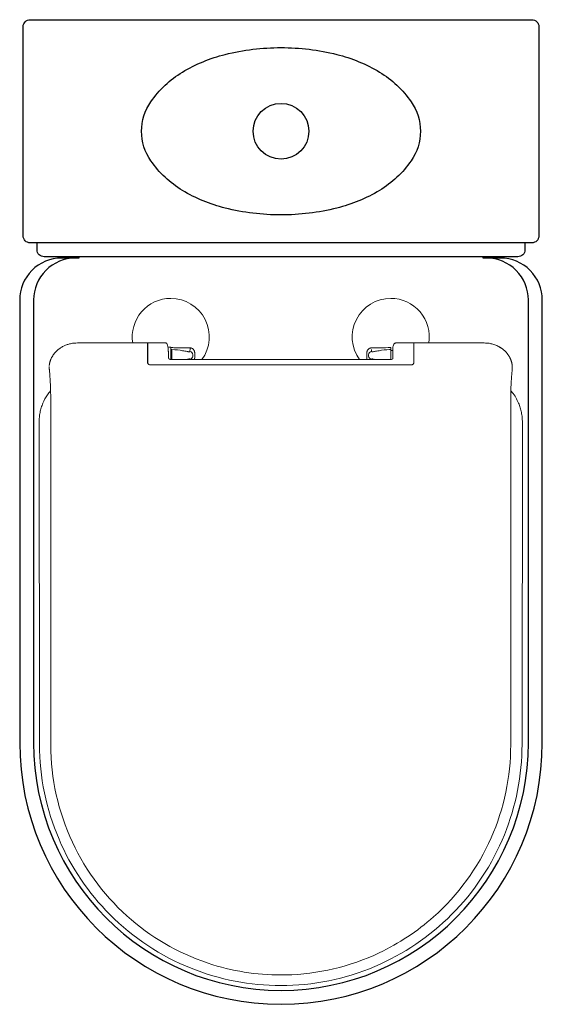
# Model space of a CAD drawing. Header units: millimetres. Extents: x 58.727 to 59.102, y 172.693 to 173.399.
import ezdxf

# ---------------------------------------------------------------- set-up
doc = ezdxf.new("R2010")
doc.units = ezdxf.units.MM
doc.layers.add('BLOCKS', color=3, linetype='Continuous')
doc.layers.add('SANINDUSA', color=3, linetype='Continuous')

msp = doc.modelspace()

# ---------------------------------------------------------------- linework, layer by layer
at = {"layer": 'BLOCKS'}
for points in [[(59.09993, 173.2441, -0.414214), (59.09493, 173.2391), (58.73493, 173.2391, -0.414214), (58.72993, 173.2441), (58.72993, 173.3941, -0.414214), (58.73493, 173.3991), (59.09493, 173.3991, -0.414214), (59.09993, 173.3941)], [(59.01493, 173.3191, -0.152216), (59.00834, 173.29797, -0.106943), (58.98564, 173.27667, -0.074343), (58.95499, 173.264, -0.060974), (58.91493, 173.2591, -0.060974), (58.87486, 173.264, -0.074343), (58.84421, 173.27667, -0.106943), (58.82151, 173.29797, -0.152216), (58.81493, 173.3191, -0.152216), (58.82151, 173.34022, -0.106943), (58.84421, 173.36152, -0.074343), (58.87486, 173.37419, -0.060974), (58.91493, 173.3791, -0.060974), (58.95499, 173.37419, -0.074343), (58.98564, 173.36152, -0.106943), (59.00834, 173.34022, -0.152216)]]:
    msp.add_lwpolyline(points, format="xyb", close=True, dxfattribs=at)
for points in [[(59.08993, 173.2391), (59.08993, 173.2341, -0.414214), (59.08493, 173.2291), (58.74493, 173.2291, -0.414214), (58.73993, 173.2341), (58.73993, 173.2391)], [(58.76993, 173.2291), (58.76993, 173.22817), (58.75743, 173.22817, 0.414214), (58.72743, 173.19817), (58.72743, 172.88067, 1), (59.10243, 172.88067), (59.10243, 173.19817, 0.414214), (59.07243, 173.22817), (59.05993, 173.22817), (59.05993, 173.2291)], [(58.76743, 173.22817, 0.414214), (58.73743, 173.19817), (58.73743, 172.88067, 1), (59.09243, 172.88067), (59.09243, 173.19817, 0.414214), (59.06243, 173.22817)]]:
    msp.add_lwpolyline(points, format="xyb", dxfattribs=at)
msp.add_circle((58.91493, 173.3191), 0.02, dxfattribs=at)
at = {"layer": 'SANINDUSA', "linetype": 'Continuous', "lineweight": 15}
for p, q in [((58.7758, 173.16731), (58.76886, 173.16731)), ((58.78179, 173.16731), (58.7758, 173.16731)), ((58.78179, 173.16731), (58.81922, 173.16731)), ((58.81946, 173.16731), (58.8322, 173.16731)), ((58.83585, 173.1643), (58.83435, 173.16431)), ((58.85099, 173.1635), (58.85137, 173.16329)), ((58.9973, 173.16731), (59.01004, 173.16731)), ((59.01027, 173.16731), (59.04771, 173.16731)), ((59.04771, 173.16731), (59.0537, 173.16731)), ((59.0537, 173.16731), (59.06063, 173.16731)), ((58.83585, 173.16261), (58.83669, 173.1626)), ((58.85295, 173.15619), (58.85268, 173.15544)), ((58.97654, 173.15619), (58.97679, 173.15544)), ((58.98031, 173.16093), (58.98048, 173.16094)), ((58.99365, 173.16261), (58.99281, 173.1626)), ((58.99365, 173.16201), (58.9952, 173.16201)), ((58.82125, 173.15153), (59.00825, 173.15153)), ((58.99415, 173.15544), (58.83535, 173.15544)), ((58.84696, 173.15544), (58.84779, 173.15562)), ((58.98254, 173.15544), (58.98171, 173.15562)), ((58.74975, 173.0863), (58.74975, 173.12408)), ((59.07975, 173.12408), (59.07975, 172.8792)), ((58.74165, 172.87953), (58.74139, 173.11054)), ((59.08811, 173.11054), (59.08785, 172.87953)), ((58.74975, 172.8792), (58.74975, 173.0863))]:
    msp.add_line(p, q, dxfattribs=at)
at = {"layer": 'SANINDUSA', "linetype": 'Continuous', "lineweight": 15, "flags": 128}
for points in [[(58.85059, 173.16365), (58.85069, 173.16362), (58.85099, 173.1635)], [(58.85137, 173.16329), (58.85155, 173.16317), (58.85172, 173.16304)]]:
    msp.add_lwpolyline(points, dxfattribs=at)
at = {"layer": 'SANINDUSA', "linetype": 'Continuous', "lineweight": 15}
for centre, start, end in [((58.83585, 173.17164), 89.99687, 189.05135), ((58.83585, 173.17164), 323.97148, 90.00443), ((58.99365, 173.17164), 89.99557, 216.02844), ((58.99365, 173.17164), 350.96175, 90.00314)]:
    msp.add_arc(centre, 0.02766, start, end, dxfattribs=at)
for points, knots in [([(58.76886, 173.16731), (58.76698, 173.16729), (58.76554, 173.16716), (58.76375, 173.16679), (58.76208, 173.16633), (58.76097, 173.16595), (58.75987, 173.16551), (58.75878, 173.165), (58.75741, 173.16426), (58.75643, 173.16359), (58.7558, 173.16314)], [0, 0, 0, 0, 0.11764, 0.353473, 0.447805, 0.542094, 0.636351, 0.730608, 0.824917, 1, 1, 1, 1]), ([(58.81945, 173.1673), (58.81945, 173.16683), (58.81945, 173.16578), (58.81945, 173.16344), (58.81945, 173.1611), (58.81945, 173.15916), (58.81945, 173.15649), (58.81945, 173.15433), (58.81945, 173.15266)], [0, 0, 0, 0, 0.16897, 0.374595, 0.54375, 0.62829, 0.712628, 1, 1, 1, 1]), ([(58.83302, 173.167), (58.83291, 173.16714), (58.83272, 173.16725), (58.83238, 173.16732), (58.8322, 173.16731)], [0, 0, 0, 0, 0.499994, 1, 1, 1, 1]), ([(58.83431, 173.15629), (58.83431, 173.15646), (58.83431, 173.15678), (58.8343, 173.15727), (58.83428, 173.15792), (58.83426, 173.15875), (58.83423, 173.15978), (58.83414, 173.16067), (58.83407, 173.16151), (58.83401, 173.16246), (58.83386, 173.16407), (58.83359, 173.16595), (58.83321, 173.16666), (58.83302, 173.167)], [0, 0, 0, 0, 0.036966, 0.072054, 0.110489, 0.184717, 0.255193, 0.340007, 0.38287, 0.445247, 0.565218, 0.790197, 1, 1, 1, 1]), ([(58.83585, 173.16399), (58.8361, 173.16399), (58.83686, 173.16397), (58.83775, 173.16396), (58.83877, 173.16394), (58.83954, 173.16393), (58.84043, 173.16391), (58.8412, 173.1639), (58.84196, 173.16389), (58.84273, 173.16388), (58.84324, 173.16387), (58.8435, 173.16386)], [0, 0, 0, 0, 0.0991932, 0.2981049, 0.3485311, 0.4976991, 0.5996874, 0.6978208, 0.7998146, 0.898223, 1, 1, 1, 1]), ([(58.8435, 173.16386), (58.84371, 173.16386), (58.84433, 173.16385), (58.84516, 173.16384), (58.8462, 173.16383), (58.84703, 173.16382), (58.84785, 173.16381), (58.84868, 173.1638), (58.8493, 173.16379), (58.84972, 173.16378)], [0, 0, 0, 0, 0.099286, 0.299538, 0.400261, 0.60031, 0.699803, 0.800236, 1, 1, 1, 1]), ([(58.84972, 173.16378), (58.84979, 173.16378), (58.84994, 173.16377), (58.85009, 173.16376), (58.85016, 173.16375)], [0, 0, 0, 0, 0.499497, 1, 1, 1, 1]), ([(58.85016, 173.16375), (58.85023, 173.16373), (58.85037, 173.1637), (58.85051, 173.16367), (58.85059, 173.16365)], [0, 0, 0, 0, 0.499784, 1, 1, 1, 1]), ([(58.99648, 173.167), (58.99627, 173.16681), (58.99577, 173.16634), (58.99532, 173.1651), (58.99524, 173.1639), (58.9952, 173.16264), (58.99519, 173.1615), (58.99519, 173.16039), (58.99519, 173.15929), (58.99519, 173.15788), (58.99519, 173.15687), (58.99519, 173.15629)], [0, 0, 0, 0, 0.105126, 0.24993, 0.378988, 0.492258, 0.608794, 0.676557, 0.764433, 0.866995, 1, 1, 1, 1]), ([(58.9973, 173.16731), (58.99711, 173.16729), (58.99683, 173.16723), (58.99659, 173.1671), (58.99648, 173.167)], [0, 0, 0, 0, 0.500006, 1, 1, 1, 1]), ([(59.01025, 173.16388), (59.01025, 173.16393), (59.01025, 173.16397), (59.01025, 173.16402), (59.01025, 173.16403), (59.01025, 173.16403), (59.01025, 173.16404)], [0, 0, 0, 0, 1, 1, 1, 2, 2, 2, 2]), ([(59.01025, 173.16194), (59.01025, 173.16232), (59.01025, 173.16311), (59.01025, 173.16324), (59.01025, 173.1633)], [0, 0, 0, 0, 0.476006, 1, 1, 1, 1]), ([(59.06063, 173.16731), (59.0624, 173.16728), (59.06394, 173.16717), (59.06631, 173.16668), (59.06909, 173.1658), (59.07103, 173.16486), (59.07217, 173.16418), (59.07256, 173.16394), (59.07294, 173.16368), (59.07332, 173.16342), (59.07357, 173.16324), (59.0737, 173.16314)], [0, 0, 0, 0, 0.121239, 0.356155, 0.590866, 0.82548, 0.860351, 0.89525, 0.930164, 0.965084, 1, 1, 1, 1]), ([(58.7558, 173.16314), (58.7557, 173.16307), (58.75549, 173.16291), (58.75519, 173.16268), (58.75489, 173.16243), (58.7546, 173.16218), (58.7543, 173.16192), (58.75402, 173.16165), (58.75373, 173.16137), (58.75345, 173.16109), (58.75318, 173.1608), (58.75266, 173.16024), (58.75194, 173.15936), (58.75108, 173.15811), (58.75032, 173.15679), (58.74983, 173.15572), (58.74953, 173.15495), (58.74937, 173.15447), (58.74922, 173.15399), (58.74909, 173.15353), (58.74897, 173.15308), (58.74888, 173.15265), (58.74881, 173.15223), (58.74875, 173.15184), (58.7487, 173.15146), (58.74868, 173.15124), (58.74868, 173.15112)], [0, 0, 0, 0, 0.026074, 0.052141, 0.078198, 0.104247, 0.130289, 0.156324, 0.182358, 0.208393, 0.234435, 0.260491, 0.357369, 0.454255, 0.550905, 0.647651, 0.682937, 0.718193, 0.753427, 0.788644, 0.82385, 0.859049, 0.89425, 0.929462, 0.964705, 1, 1, 1, 1]), ([(58.83585, 173.16116), (58.83585, 173.16117), (58.83585, 173.16117), (58.83585, 173.16117), (58.83585, 173.16118), (58.83585, 173.16119), (58.83585, 173.1612), (58.83585, 173.16122), (58.83585, 173.16125), (58.83585, 173.16129), (58.83585, 173.16132), (58.83585, 173.16137), (58.83585, 173.16142), (58.83585, 173.16149), (58.83585, 173.16158), (58.83585, 173.16168), (58.83585, 173.16175), (58.83585, 173.16183), (58.83585, 173.16192), (58.83585, 173.16204), (58.83585, 173.16218), (58.83585, 173.16233), (58.83585, 173.16247), (58.83585, 173.16264), (58.83585, 173.16281)], [4.521282, 4.521282, 4.521282, 4.521282, 5, 5, 5, 6, 6, 6, 7, 7, 7, 8, 8, 8, 9, 9, 9, 10, 10, 10, 11, 11, 11, 12, 12, 12, 12]), ([(58.83585, 173.15826), (58.83585, 173.15938), (58.83585, 173.16051), (58.83585, 173.16212), (58.83585, 173.1626), (58.83585, 173.16261)], [0, 0, 0, 0, 1, 1, 2.000001, 2.000001, 2.000001, 2.000001]), ([(58.83585, 173.16201), (58.83585, 173.16201), (58.83585, 173.162), (58.83585, 173.16199), (58.83585, 173.16198), (58.83585, 173.16196), (58.83585, 173.16193), (58.83585, 173.16192), (58.83585, 173.16191), (58.83585, 173.16189), (58.83585, 173.16187), (58.83585, 173.16185), (58.83585, 173.16181), (58.83585, 173.16178), (58.83585, 173.16175), (58.83585, 173.16171), (58.83585, 173.16168), (58.83585, 173.16163), (58.83585, 173.16159), (58.83585, 173.16157), (58.83585, 173.16154), (58.83585, 173.16152), (58.83585, 173.16147), (58.83585, 173.16142), (58.83585, 173.16136), (58.83585, 173.16131), (58.83585, 173.16125), (58.83585, 173.16119), (58.83585, 173.16113), (58.83585, 173.16106), (58.83585, 173.161), (58.83585, 173.16096), (58.83585, 173.16093), (58.83585, 173.16089), (58.83585, 173.16083), (58.83585, 173.16076), (58.83585, 173.16069), (58.83585, 173.16058), (58.83585, 173.16047), (58.83585, 173.16036), (58.83585, 173.16024), (58.83585, 173.16012), (58.83585, 173.16), (58.83585, 173.15991), (58.83585, 173.15983), (58.83585, 173.15975), (58.83585, 173.15962), (58.83585, 173.15949), (58.83585, 173.15936), (58.83585, 173.15931), (58.83585, 173.15927), (58.83585, 173.15922), (58.83585, 173.15913), (58.83585, 173.15904), (58.83585, 173.15895), (58.83585, 173.15882), (58.83585, 173.15868), (58.83585, 173.15854), (58.83585, 173.15845), (58.83585, 173.15836), (58.83585, 173.15826)], [0, 0, 0, 0, 1, 1, 1, 2, 2, 2, 3, 3, 3, 4, 4, 4, 5, 5, 5, 6, 6, 6, 7, 7, 7, 8, 8, 8, 9, 9, 9, 10, 10, 10, 11, 11, 11, 12, 12, 12, 13, 13, 13, 14, 14, 14, 15, 15, 15, 16, 16, 16, 17, 17, 17, 18, 18, 18, 19, 19, 19, 19.666661, 19.666661, 19.666661, 19.666661]), ([(58.83585, 173.15826), (58.83585, 173.15822), (58.83585, 173.15817), (58.83585, 173.15813), (58.83585, 173.15803), (58.83585, 173.15794), (58.83585, 173.15785), (58.83585, 173.15776), (58.83585, 173.15767), (58.83585, 173.15758), (58.83585, 173.15753), (58.83585, 173.15749), (58.83585, 173.15744), (58.83585, 173.15735), (58.83585, 173.15726), (58.83585, 173.15718), (58.83585, 173.15705), (58.83585, 173.15692), (58.83585, 173.15679), (58.83585, 173.15666), (58.83585, 173.15654), (58.83585, 173.15642)], [19.666661, 19.666661, 19.666661, 19.666661, 20, 20, 20, 21, 21, 21, 22, 22, 22, 23, 23, 23, 24, 24, 24, 25, 25, 25, 26, 26, 26, 26]), ([(58.83585, 173.15642), (58.83585, 173.15612), (58.83585, 173.15573), (58.83585, 173.1555), (58.83585, 173.15544)], [0, 0, 0, 0, 0.769079, 1, 1, 1, 1]), ([(58.83669, 173.16161), (58.83669, 173.16165), (58.83669, 173.16173), (58.83669, 173.16183), (58.83669, 173.16193), (58.83669, 173.16203), (58.83669, 173.16212), (58.83669, 173.16225), (58.83669, 173.16236), (58.83669, 173.16246), (58.83669, 173.16253), (58.83669, 173.16258), (58.83669, 173.16259), (58.83669, 173.1626)], [0, 0, 0, 0, 0.062521, 0.125041, 0.187562, 0.250083, 0.312599, 0.375116, 0.562545, 0.625056, 0.750038, 0.875019, 1, 1, 1, 1]), ([(58.83669, 173.1613), (58.83669, 173.16136), (58.83669, 173.16146), (58.83669, 173.16156), (58.83669, 173.16161)], [0, 0, 0, 0, 0.5, 1, 1, 1, 1]), ([(58.83669, 173.15826), (58.83669, 173.15832), (58.83669, 173.15856), (58.83669, 173.15899), (58.83669, 173.1594), (58.83669, 173.15989), (58.83669, 173.16045), (58.83669, 173.16093), (58.83669, 173.16121), (58.83669, 173.16127), (58.83669, 173.1613)], [0, 0, 0, 0, 0.055073, 0.217268, 0.379464, 0.433552, 0.67653, 0.919507, 0.959754, 1, 1, 1, 1]), ([(58.83669, 173.15524), (58.83669, 173.15528), (58.83669, 173.15535), (58.83669, 173.15546), (58.83669, 173.15567), (58.83669, 173.15601), (58.83669, 173.15638), (58.83669, 173.15671), (58.83669, 173.157), (58.83669, 173.15735), (58.83669, 173.15768), (58.83669, 173.15798), (58.83669, 173.15816), (58.83669, 173.15826)], [0, 0, 0, 0, 0.044824, 0.089648, 0.134472, 0.29649, 0.458508, 0.512557, 0.620641, 0.728735, 0.83684, 0.91842, 1, 1, 1, 1]), ([(58.84752, 173.16119), (58.84702, 173.16128), (58.84601, 173.16147), (58.84484, 173.16167), (58.84425, 173.16177)], [0, 0, 0, 0, 0.494691, 1, 1, 1, 1]), ([(58.84902, 173.16094), (58.84885, 173.16096), (58.8485, 173.161), (58.84785, 173.16113), (58.84752, 173.16119)], [0, 0, 0, 0, 0.497503, 1, 1, 1, 1]), ([(58.84919, 173.16093), (58.84916, 173.16093), (58.84909, 173.16093), (58.84901, 173.16094), (58.84897, 173.16094)], [0, 0, 0, 0, 0.455627, 1, 1, 1, 1]), ([(58.85172, 173.16304), (58.85177, 173.16299), (58.85188, 173.16289), (58.85198, 173.16279), (58.85203, 173.16274)], [0, 0, 0, 0, 0.4997987, 1, 1, 1, 1]), ([(58.85203, 173.16274), (58.85208, 173.16268), (58.85217, 173.16257), (58.85226, 173.16246), (58.85231, 173.1624)], [0, 0, 0, 0, 0.499611, 1, 1, 1, 1]), ([(58.85231, 173.1624), (58.85235, 173.16234), (58.85243, 173.16222), (58.85251, 173.16209), (58.85254, 173.16203)], [0, 0, 0, 0, 0.4993966, 1, 1, 1, 1]), ([(58.85254, 173.16203), (58.85258, 173.16196), (58.85264, 173.16183), (58.8527, 173.1617), (58.85273, 173.16163)], [0, 0, 0, 0, 0.49918, 1, 1, 1, 1]), ([(58.85273, 173.16163), (58.85275, 173.16158), (58.8528, 173.16146), (58.85285, 173.16129), (58.8529, 173.16112), (58.85292, 173.161), (58.85293, 173.16095)], [0, 0, 0, 0, 0.259217, 0.511919, 0.75867, 1, 1, 1, 1]), ([(58.85293, 173.16095), (58.85294, 173.16088), (58.85297, 173.16075), (58.85298, 173.16063), (58.85299, 173.16056)], [0, 0, 0, 0, 0.502795, 1, 1, 1, 1]), ([(58.85299, 173.16056), (58.85299, 173.1605), (58.853, 173.16037), (58.85301, 173.16024), (58.85301, 173.16017)], [0, 0, 0, 0, 0.505034, 1, 1, 1, 1]), ([(58.85301, 173.16017), (58.85301, 173.15991), (58.85301, 173.15936), (58.85301, 173.15882), (58.85301, 173.15854)], [0, 0, 0, 0, 0.490029, 1, 1, 1, 1]), ([(58.85301, 173.15854), (58.85301, 173.15827), (58.85301, 173.15771), (58.85301, 173.15716), (58.85301, 173.15688)], [0, 0, 0, 0, 0.4893587, 1, 1, 1, 1]), ([(58.97649, 173.15688), (58.97649, 173.15682), (58.97649, 173.15669), (58.9765, 173.15657), (58.97651, 173.15651)], [0, 0, 0, 0, 0.50184, 1, 1, 1, 1]), ([(58.97651, 173.15651), (58.97651, 173.15647), (58.97652, 173.15636), (58.97654, 173.15626), (58.97654, 173.15619)], [0, 0, 0, 0, 0.399982, 1, 1, 1, 1]), ([(58.97979, 173.16259), (58.97979, 173.16257), (58.97979, 173.16249), (58.97981, 173.16237), (58.97982, 173.16223), (58.97983, 173.1621), (58.97984, 173.16197), (58.97986, 173.16185), (58.97987, 173.16174), (58.97988, 173.16163), (58.9799, 173.16154), (58.97991, 173.16141), (58.97993, 173.16131), (58.97995, 173.16122), (58.97996, 173.16115), (58.97997, 173.16112), (58.97998, 173.1611)], [0, 0, 0, 0, 0.032426, 0.101546, 0.170664, 0.239781, 0.308898, 0.378013, 0.447127, 0.516241, 0.585353, 0.654465, 0.792677, 0.861786, 0.930893, 1, 1, 1, 1]), ([(58.97998, 173.1611), (58.97999, 173.16108), (58.98, 173.16106), (58.98002, 173.16103), (58.98005, 173.161), (58.98008, 173.16098), (58.98014, 173.16096), (58.98018, 173.16094), (58.98023, 173.16094), (58.98025, 173.16094), (58.98027, 173.16093), (58.98028, 173.16093), (58.98029, 173.16093), (58.98029, 173.16093)], [0, 0, 0, 0, 0.181809, 0.272758, 0.363684, 0.545457, 0.636352, 0.818189, 0.863938, 0.909106, 0.954726, 0.999954, 1, 1, 1, 1]), ([(58.98198, 173.16119), (58.98165, 173.16113), (58.981, 173.161), (58.98065, 173.16096), (58.98048, 173.16094)], [0, 0, 0, 0, 0.502497, 1, 1, 1, 1]), ([(58.98525, 173.16177), (58.98466, 173.16167), (58.98349, 173.16147), (58.98248, 173.16128), (58.98198, 173.16119)], [0, 0, 0, 0, 0.505309, 1, 1, 1, 1]), ([(58.99365, 173.16261), (58.99365, 173.1626), (58.99365, 173.16249), (58.99365, 173.16204), (58.99365, 173.16172), (58.99365, 173.16091), (58.99365, 173.16043), (58.99365, 173.15938), (58.99365, 173.15882), (58.99365, 173.15826)], [0, 0, 0, 0, 0.25, 0.25, 0.5, 0.5, 0.75, 0.75, 1, 1, 1, 1]), ([(58.99365, 173.15826), (58.99365, 173.15875), (58.99365, 173.15923), (58.99365, 173.16013), (58.99365, 173.16055), (58.99365, 173.16124), (58.99365, 173.16152), (58.99365, 173.1619), (58.99365, 173.16201), (58.99365, 173.16201)], [0, 0, 0, 0, 0.25, 0.25, 0.5, 0.5, 0.75, 0.75, 1, 1, 1, 1]), ([(58.99365, 173.15642), (58.99365, 173.15614), (58.99365, 173.15574), (58.99365, 173.15551), (58.99365, 173.15544)], [0, 0, 0, 0, 0.706437, 1, 1, 1, 1]), ([(58.99514, 173.1563), (58.99514, 173.1563), (58.99514, 173.1563), (58.99514, 173.1563), (58.99514, 173.15629), (58.99514, 173.15629), (58.99514, 173.15629), (58.99514, 173.15628), (58.99513, 173.15623), (58.99512, 173.15618), (58.99505, 173.15601)], [0, 0, 0, 0, 0.25, 0.3125, 0.3125, 0.34375, 0.34375, 0.375, 0.5, 1, 1, 1, 1]), ([(59.0737, 173.16314), (59.07381, 173.16306), (59.07403, 173.1629), (59.07435, 173.16264), (59.07467, 173.16238), (59.07499, 173.16211), (59.07529, 173.16183), (59.0756, 173.16154), (59.0759, 173.16125), (59.07619, 173.16095), (59.07647, 173.16064), (59.07675, 173.16032), (59.07702, 173.16), (59.07729, 173.15967), (59.07754, 173.15934), (59.07779, 173.159), (59.07803, 173.15866), (59.07827, 173.15831), (59.07849, 173.15795), (59.07871, 173.1576), (59.07891, 173.15723), (59.07911, 173.15687), (59.0793, 173.1565), (59.07947, 173.15614), (59.07965, 173.15573), (59.07983, 173.1553), (59.08001, 173.15484), (59.08017, 173.15438), (59.0803, 173.15392), (59.08043, 173.15348), (59.08053, 173.15305), (59.08062, 173.15263), (59.08069, 173.15222), (59.08075, 173.15183), (59.0808, 173.15146), (59.08081, 173.15124), (59.08082, 173.15112)], [0, 0, 0, 0, 0.027946, 0.055839, 0.083672, 0.111436, 0.139125, 0.166735, 0.194262, 0.221701, 0.249052, 0.276312, 0.303481, 0.330561, 0.357554, 0.384464, 0.411294, 0.438051, 0.464742, 0.491377, 0.517965, 0.544518, 0.571052, 0.59758, 0.624123, 0.657794, 0.69142, 0.725051, 0.758735, 0.79252, 0.826452, 0.860578, 0.894947, 0.929607, 0.964608, 1, 1, 1, 1]), ([(58.74865, 173.15049), (58.74865, 173.1504), (58.74865, 173.15021), (58.74865, 173.14993), (58.74866, 173.14963), (58.74866, 173.14932), (58.74868, 173.14901), (58.74869, 173.14868), (58.74871, 173.14835), (58.74874, 173.14801), (58.74876, 173.14767), (58.74879, 173.14743), (58.7488, 173.14731)], [0, 0, 0, 0, 0.0999977, 0.199998, 0.2999994, 0.4000009, 0.5000016, 0.6000013, 0.7000001, 0.7999987, 0.8999981, 1, 1, 1, 1]), ([(58.81937, 173.15273), (58.81936, 173.15275), (58.81926, 173.15298), (58.81923, 173.15322), (58.8192, 173.15343)], [0, 0, 0, 0, 0.093444, 1, 1, 1, 1]), ([(58.81943, 173.1527), (58.81953, 173.15247), (58.81968, 173.15226), (58.82004, 173.15192), (58.82025, 173.15178), (58.82048, 173.15168)], [0, 0, 0, 0, 0.5, 0.5, 1, 1, 1, 1]), ([(58.84755, 173.15556), (58.84799, 173.15565), (58.84875, 173.15582), (58.84911, 173.15587), (58.84926, 173.15589)], [0, 0, 0, 0, 0.565545, 1, 1, 1, 1]), ([(58.98024, 173.1559), (58.98019, 173.15589), (58.98005, 173.15589), (58.98001, 173.15583), (58.97998, 173.15579)], [0, 0, 0, 0, 0.325935, 1, 1, 1, 1]), ([(58.98024, 173.15589), (58.98039, 173.15587), (58.98075, 173.15582), (58.98151, 173.15565), (58.98194, 173.15556)], [0, 0, 0, 0, 0.434455, 1, 1, 1, 1]), ([(59.00901, 173.15168), (59.00925, 173.15178), (59.00946, 173.15192), (59.00982, 173.15226), (59.00997, 173.15247), (59.01007, 173.1527)], [0, 0, 0, 0, 0.5, 0.5, 1, 1, 1, 1]), ([(59.0103, 173.15343), (59.01027, 173.15322), (59.01023, 173.15297), (59.01013, 173.15271), (59.01011, 173.15267), (59.01011, 173.15267), (59.01011, 173.15267), (59.01011, 173.15267), (59.01011, 173.15267), (59.01011, 173.15267), (59.01007, 173.15265), (59.01008, 173.15263), (59.01006, 173.15263), (59.01005, 173.15263)], [0, 0, 0, 0, 0.616122, 0.7372322, 0.7404575, 0.7420566, 0.7428535, 0.7430541, 0.7431526, 0.7432021, 0.7432121, 0.8726477, 1, 1, 1, 1]), ([(59.0807, 173.14731), (59.08071, 173.14742), (59.08073, 173.14764), (59.08076, 173.14795), (59.08078, 173.14826), (59.0808, 173.14856), (59.08082, 173.14886), (59.08083, 173.14915), (59.08084, 173.14943), (59.08084, 173.14971), (59.08085, 173.14998), (59.08085, 173.15024), (59.08085, 173.15041), (59.08085, 173.15049)], [0, 0, 0, 0, 0.090911, 0.18182, 0.272728, 0.363636, 0.454544, 0.545453, 0.636363, 0.727274, 0.818184, 0.909093, 1, 1, 1, 1]), ([(59.08082, 173.15112), (59.08083, 173.15099), (59.08084, 173.15085), (59.08085, 173.15072), (59.08085, 173.15072), (59.08085, 173.15072), (59.08085, 173.15072), (59.08085, 173.15071), (59.08085, 173.15069), (59.08085, 173.15066), (59.08085, 173.15059), (59.08085, 173.15053), (59.08085, 173.15049)], [0, 0, 0, 0, 0.5, 0.5, 0.507813, 0.507813, 0.515625, 0.53125, 0.5625, 0.625, 0.75, 1, 1, 1, 1]), ([(58.7488, 173.14731), (58.74882, 173.14717), (58.74883, 173.14702), (58.74884, 173.14687), (58.74906, 173.14468), (58.74925, 173.1421), (58.74939, 173.13924), (58.74962, 173.13465), (58.74975, 173.12936), (58.74975, 173.12408)], [0, 0, 0, 0, 1, 1, 1, 2, 2, 2, 3, 3, 3, 3]), ([(59.07975, 173.12408), (59.07975, 173.13031), (59.07992, 173.13654), (59.08024, 173.14164), (59.08037, 173.14374), (59.08053, 173.14565), (59.0807, 173.14731)], [0, 0, 0, 0, 1, 1, 1, 2, 2, 2, 2]), ([(58.74139, 173.11054), (58.74142, 173.11171), (58.74148, 173.11404), (58.74201, 173.11749), (58.74286, 173.12089), (58.74443, 173.12517), (58.74654, 173.12936), (58.74882, 173.13197), (58.74962, 173.13289)], [0, 0, 0, 0, 0.143382, 0.286768, 0.43015, 0.573532, 0.849294, 1, 1, 1, 1]), ([(59.07987, 173.13305), (59.08022, 173.13266), (59.08157, 173.13117), (59.08346, 173.12819), (59.08534, 173.12449), (59.08664, 173.12088), (59.08749, 173.11749), (59.08802, 173.11404), (59.08808, 173.11171), (59.08811, 173.11054)], [0, 0, 0, 0, 0.0637214, 0.2466923, 0.4296599, 0.5722443, 0.7148284, 0.8574158, 1, 1, 1, 1]), ([(58.91475, 172.70661), (58.89276, 172.70661), (58.87079, 172.71084), (58.85037, 172.71902), (58.82864, 172.72773), (58.80871, 172.74089), (58.79218, 172.75747), (58.77672, 172.77298), (58.76426, 172.79142), (58.75564, 172.81154), (58.74646, 172.83296), (58.74165, 172.85623), (58.74165, 172.87953)], [4, 4, 4, 4, 5, 5, 5, 6, 6, 6, 7, 7, 7, 8, 8, 8, 8]), ([(59.07975, 172.87919), (59.07978, 172.85633), (59.07494, 172.83351), (59.06572, 172.8126), (59.0562, 172.79103), (59.04201, 172.77153), (59.02437, 172.75587), (59.01268, 172.74549), (58.99951, 172.73679), (58.98539, 172.73008), (58.96447, 172.72016), (58.94146, 172.71473), (58.91832, 172.71424), (58.90062, 172.71386), (58.88287, 172.71634), (58.86595, 172.72158), (58.8446, 172.72818), (58.82465, 172.73917), (58.80765, 172.75367), (58.78976, 172.76893), (58.77521, 172.78805), (58.76525, 172.80935), (58.75508, 172.83113), (58.74972, 172.85514), (58.74975, 172.87919)], [0, 0, 0, 0, 1, 1, 1, 2, 2, 2, 3, 3, 3, 4, 4, 4, 5, 5, 5, 6, 6, 6, 7, 7, 7, 8, 8, 8, 8]), ([(59.08785, 172.87953), (59.08785, 172.85738), (59.0835, 172.83526), (59.07519, 172.81473), (59.06655, 172.79338), (59.05359, 172.77379), (59.03732, 172.75747), (59.02161, 172.74172), (59.00285, 172.72905), (58.98237, 172.72036), (58.96105, 172.7113), (58.93791, 172.7066), (58.91475, 172.70661)], [0, 0, 0, 0, 1, 1, 1, 2, 2, 2, 3, 3, 3, 4, 4, 4, 4])]:
    msp.add_open_spline(points, degree=3, knots=knots, dxfattribs=at)
for points in [[(58.81925, 173.16731), (58.81925, 173.16728), (58.81925, 173.16629), (58.81925, 173.16462)], [(58.81925, 173.16462), (58.81925, 173.16444), (58.81925, 173.16424), (58.81925, 173.16404)], [(58.81925, 173.16404), (58.81925, 173.164), (58.81925, 173.16397), (58.81925, 173.16393)], [(58.81925, 173.16393), (58.81925, 173.16055), (58.81925, 173.15735), (58.81925, 173.1547)], [(58.83585, 173.16398), (58.83585, 173.16349), (58.83585, 173.16305), (58.83585, 173.16286)], [(58.84971, 173.1631), (58.84971, 173.1633), (58.84972, 173.16354), (58.84972, 173.16378)], [(58.97778, 173.16304), (58.97789, 173.16313), (58.97801, 173.16321), (58.97813, 173.16329)], [(58.97813, 173.16329), (58.97825, 173.16337), (58.97838, 173.16344), (58.97851, 173.1635)], [(58.97851, 173.1635), (58.97864, 173.16356), (58.97877, 173.16361), (58.97891, 173.16365)], [(58.97891, 173.16365), (58.97905, 173.1637), (58.97919, 173.16373), (58.97934, 173.16375)], [(58.97934, 173.16375), (58.97948, 173.16377), (58.97963, 173.16378), (58.97978, 173.16378)], [(58.97978, 173.16378), (58.98185, 173.16381), (58.98392, 173.16383), (58.986, 173.16386)], [(58.986, 173.16386), (58.98855, 173.1639), (58.9911, 173.16394), (58.99365, 173.16399)], [(58.99365, 173.16398), (58.99365, 173.16155), (58.99365, 173.15911), (58.99365, 173.15667)], [(59.01025, 173.16462), (59.01025, 173.16629), (59.01025, 173.16728), (59.01025, 173.16731)], [(59.01025, 173.16404), (59.01025, 173.16424), (59.01025, 173.16444), (59.01025, 173.16462)], [(59.01025, 173.1547), (59.01025, 173.15734), (59.01025, 173.16052), (59.01025, 173.16388)], [(58.83535, 173.15544), (58.83496, 173.15544), (58.83461, 173.15567), (58.83435, 173.15633)], [(58.83585, 173.16281), (58.83585, 173.16283), (58.83585, 173.16284), (58.83585, 173.16286)], [(58.84441, 173.16174), (58.84197, 173.16217), (58.83926, 173.16256), (58.83669, 173.16259)], [(58.84952, 173.1611), (58.84949, 173.161), (58.84939, 173.16094), (58.84921, 173.16093)], [(58.84971, 173.16259), (58.84965, 173.16185), (58.84959, 173.16135), (58.84952, 173.1611)], [(58.85168, 173.15892), (58.85168, 173.16011), (58.85072, 173.16107), (58.84952, 173.1611)], [(58.84952, 173.15579), (58.85072, 173.15581), (58.85168, 173.15678), (58.85168, 173.15797)], [(58.84972, 173.16264), (58.84972, 173.16274), (58.84971, 173.1629), (58.84971, 173.1631)], [(58.84971, 173.16263), (58.84971, 173.16262), (58.84971, 173.16261), (58.84971, 173.16259)], [(58.85168, 173.15892), (58.85168, 173.1586), (58.85168, 173.15829), (58.85168, 173.15797)], [(58.85295, 173.15619), (58.85297, 173.1563), (58.85298, 173.1564), (58.85299, 173.15651)], [(58.85299, 173.15651), (58.853, 173.15663), (58.85301, 173.15676), (58.85301, 173.15688)], [(58.97649, 173.16017), (58.97649, 173.16029), (58.9765, 173.16044), (58.97651, 173.16056)], [(58.97649, 173.15854), (58.97649, 173.15908), (58.97649, 173.15963), (58.97649, 173.16017)], [(58.97649, 173.15688), (58.97649, 173.15743), (58.97649, 173.15798), (58.97649, 173.15854)], [(58.97651, 173.16056), (58.97652, 173.16069), (58.97654, 173.16082), (58.97657, 173.16095)], [(58.97657, 173.16095), (58.97661, 173.16118), (58.97668, 173.16141), (58.97677, 173.16163)], [(58.97677, 173.16163), (58.97682, 173.16177), (58.97688, 173.1619), (58.97695, 173.16203)], [(58.97695, 173.16203), (58.97702, 173.16216), (58.9771, 173.16228), (58.97719, 173.1624)], [(58.97719, 173.1624), (58.97727, 173.16252), (58.97737, 173.16263), (58.97747, 173.16274)], [(58.97747, 173.16274), (58.97756, 173.16284), (58.97767, 173.16294), (58.97778, 173.16304)], [(58.97998, 173.1611), (58.97878, 173.16107), (58.97782, 173.16011), (58.97782, 173.15892)], [(58.97782, 173.15797), (58.97782, 173.15813), (58.97782, 173.15845), (58.97782, 173.15876), (58.97782, 173.15892)], [(58.97782, 173.15797), (58.97782, 173.15678), (58.97878, 173.15581), (58.97998, 173.15579)], [(58.99281, 173.16259), (58.99024, 173.16256), (58.98752, 173.16217), (58.98509, 173.16174)], [(58.99365, 173.15642), (58.99365, 173.15648), (58.99365, 173.15659), (58.99365, 173.15676), (58.99365, 173.15694), (58.99365, 173.15712), (58.99365, 173.15731), (58.99365, 173.1575), (58.99365, 173.15769), (58.99365, 173.15788), (58.99365, 173.15807), (58.99365, 173.1582), (58.99365, 173.15826)], [(58.81925, 173.1547), (58.81925, 173.15417), (58.81925, 173.15364), (58.81925, 173.15309)], [(58.82048, 173.15168), (58.82073, 173.15158), (58.82099, 173.15153), (58.82125, 173.15153)], [(58.84921, 173.1559), (58.84939, 173.15591), (58.84949, 173.15587), (58.84952, 173.15579)], [(58.99505, 173.15601), (58.99489, 173.15567), (58.99454, 173.15544), (58.99415, 173.15544)], [(59.00825, 173.15153), (59.00851, 173.15153), (59.00877, 173.15158), (59.00901, 173.15168)], [(59.01025, 173.15309), (59.01025, 173.15364), (59.01025, 173.15417), (59.01025, 173.1547)]]:
    msp.add_open_spline(points, degree=3, dxfattribs=at)

doc.saveas('drawing.dxf')
